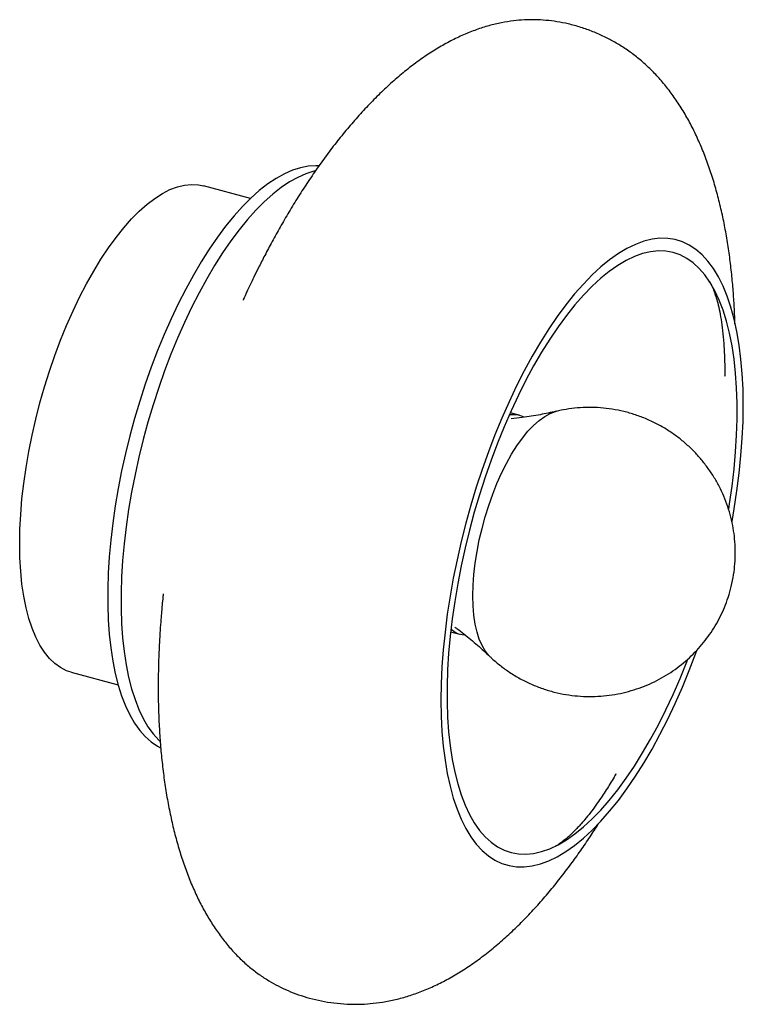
# Paper-space layout '_Trimétrica' of a CAD drawing. Header units: millimetres. Extents: x -199 to -55, y -169 to 26.
import ezdxf

# ---------------------------------------------------------------- set-up
doc = ezdxf.new("R2010")
doc.units = ezdxf.units.MM

psp = doc.layouts.new('_Trimétrica')

# ---------------------------------------------------------------- linework, layer by layer
at = {"color": 7, "linetype": 'Continuous', "lineweight": 25}
for p, q in [((-152.8, -9.58), (-162.11, -7.05)), ((-99.45, -52.58), (-101.27, -52.09)), ((-113.07, -95.51), (-111.25, -96.01)), ((-188.33, -103.55), (-179.02, -106.08))]:
    psp.add_line(p, q, dxfattribs=at)
at = {"color": 7, "linetype": 'Continuous', "lineweight": 25, "flags": 128}
for points in [[(-139.24, -3.1), (-139.84, -3.07), (-141.34, -3.16), (-142.88, -3.45), (-144.46, -3.95), (-146.06, -4.66), (-147.7, -5.57), (-149.35, -6.68), (-151.02, -7.98), (-152.69, -9.48), (-154.36, -11.16), (-156.04, -13.02), (-157.7, -15.06), (-159.34, -17.25), (-160.96, -19.61), (-162.55, -22.12), (-164.11, -24.76), (-165.63, -27.54), (-167.11, -30.44), (-168.53, -33.45), (-169.9, -36.56), (-171.21, -39.75), (-172.46, -43.03), (-173.64, -46.37), (-174.74, -49.76), (-175.76, -53.19), (-176.71, -56.66), (-177.57, -60.14), (-178.34, -63.62), (-179.02, -67.1), (-179.61, -70.55), (-180.1, -73.98), (-180.5, -77.35), (-180.8, -80.67), (-181, -83.92), (-181.1, -87.09), (-181.1, -90.17), (-181, -93.14), (-180.8, -96), (-180.5, -98.74), (-180.1, -101.34), (-179.61, -103.8), (-179.02, -106.11), (-178.34, -108.25), (-177.57, -110.23), (-176.71, -112.03), (-175.76, -113.65), (-174.74, -115.09), (-173.64, -116.33), (-172.46, -117.37), (-171.21, -118.22), (-170.61, -118.54)], [(-198.55, -78.08), (-198.5, -75.2), (-198.35, -72.23), (-198.1, -69.18), (-197.74, -66.08), (-197.29, -62.93), (-196.74, -59.74), (-196.1, -56.54), (-195.36, -53.33), (-194.54, -50.13), (-193.63, -46.95), (-192.65, -43.81), (-191.58, -40.72), (-190.45, -37.69), (-189.24, -34.74), (-187.98, -31.88), (-186.66, -29.12), (-185.29, -26.48), (-183.88, -23.96), (-182.43, -21.58), (-180.95, -19.35), (-179.44, -17.27), (-177.91, -15.36), (-176.38, -13.63), (-174.83, -12.07), (-173.29, -10.71), (-171.76, -9.54), (-170.24, -8.57), (-168.75, -7.81), (-167.28, -7.25), (-165.85, -6.91), (-164.45, -6.77), (-163.11, -6.85), (-162.11, -7.05)], [(-57.26, -73.64), (-56.83, -71.15), (-56.28, -67.58), (-55.83, -64.04), (-55.48, -60.56), (-55.22, -57.14), (-55.07, -53.8), (-55.02, -50.55), (-55.07, -47.4), (-55.22, -44.36), (-55.48, -41.43), (-55.83, -38.64), (-56.28, -35.98), (-56.83, -33.48), (-57.47, -31.13), (-58.21, -28.95), (-59.04, -26.93), (-59.95, -25.1), (-60.95, -23.45), (-62.04, -22), (-63.2, -20.73), (-64.43, -19.67), (-65.73, -18.81), (-67.1, -18.16), (-68.53, -17.72), (-70.01, -17.49), (-71.55, -17.46), (-73.13, -17.65), (-74.75, -18.05), (-76.41, -18.66), (-78.09, -19.48), (-79.8, -20.5), (-81.53, -21.72), (-83.26, -23.13), (-85.01, -24.74), (-86.75, -26.54), (-88.49, -28.51), (-90.22, -30.66), (-91.92, -32.98), (-93.61, -35.45), (-95.26, -38.07), (-96.89, -40.84), (-98.47, -43.74), (-100, -46.76), (-101.49, -49.89), (-102.92, -53.12), (-104.28, -56.44), (-105.59, -59.84), (-106.82, -63.31), (-107.98, -66.84), (-109.06, -70.41), (-110.06, -74.01), (-110.98, -77.63), (-111.81, -81.26), (-112.54, -84.88), (-113.19, -88.49), (-113.74, -92.06), (-114.19, -95.6), (-114.54, -99.08), (-114.79, -102.5), (-114.95, -105.84), (-115, -109.09), (-114.95, -112.24), (-114.79, -115.29), (-114.54, -118.21), (-114.19, -121), (-113.74, -123.66), (-113.19, -126.16), (-112.54, -128.51), (-111.81, -130.7), (-110.98, -132.71), (-110.06, -134.54), (-109.06, -136.19), (-107.98, -137.65), (-106.82, -138.91), (-105.59, -139.97), (-104.28, -140.83), (-102.92, -141.48), (-101.49, -141.92), (-100, -142.16), (-98.47, -142.18), (-96.89, -141.99), (-95.26, -141.59), (-93.61, -140.98), (-91.92, -140.17), (-90.22, -139.15), (-88.49, -137.93), (-86.75, -136.51), (-85.01, -134.9), (-85.01, -134.9)], [(-57.91, -71.15), (-57.75, -70.14), (-57.25, -66.66), (-56.85, -63.23), (-56.55, -59.85), (-56.35, -56.54), (-56.25, -53.32), (-56.25, -50.18), (-56.35, -47.16), (-56.55, -44.24), (-56.85, -41.45), (-57.25, -38.8), (-57.75, -36.29), (-58.34, -33.93), (-59.03, -31.74), (-59.81, -29.71), (-60.68, -27.86), (-61.63, -26.19), (-62.66, -24.72), (-63.78, -23.43), (-64.97, -22.34), (-66.22, -21.46), (-67.55, -20.77), (-68.93, -20.3), (-70.38, -20.04), (-71.87, -19.98), (-73.41, -20.14), (-74.99, -20.5), (-76.6, -21.08), (-78.25, -21.86), (-79.92, -22.84), (-81.61, -24.02), (-83.3, -25.4), (-85.01, -26.97), (-86.71, -28.73), (-88.41, -30.67), (-90.1, -32.77), (-91.77, -35.05), (-93.41, -37.48), (-95.03, -40.06), (-96.61, -42.78), (-98.15, -45.63), (-99.64, -48.6), (-101.08, -51.68), (-102.47, -54.86), (-103.79, -58.12), (-105.05, -61.46), (-106.24, -64.87), (-107.35, -68.33), (-108.39, -71.83), (-109.34, -75.36), (-110.21, -78.9), (-110.98, -82.45), (-111.67, -85.98), (-112.27, -89.5), (-112.76, -92.98), (-113.16, -96.42), (-113.47, -99.79), (-113.67, -103.1), (-113.77, -106.33), (-113.77, -109.46), (-113.67, -112.49), (-113.47, -115.4), (-113.16, -118.19), (-112.76, -120.84), (-112.27, -123.35), (-111.67, -125.71), (-110.98, -127.9), (-110.21, -129.93), (-109.34, -131.78), (-108.39, -133.45), (-107.35, -134.93), (-106.24, -136.21), (-105.05, -137.3), (-103.79, -138.19), (-102.47, -138.87), (-101.08, -139.34), (-99.64, -139.61), (-98.15, -139.66), (-96.61, -139.51), (-95.03, -139.14), (-93.41, -138.57), (-91.77, -137.79), (-90.1, -136.8), (-88.41, -135.62), (-86.71, -134.24), (-85.01, -132.67), (-85.01, -132.67)], [(-188.33, -103.55), (-189.24, -103.25), (-190.45, -102.64), (-191.58, -101.83), (-192.65, -100.82), (-193.63, -99.6), (-194.54, -98.19), (-195.36, -96.6), (-196.1, -94.82), (-196.74, -92.87), (-197.29, -90.76), (-197.74, -88.49), (-198.1, -86.08), (-198.35, -83.53), (-198.5, -80.86), (-198.55, -78.08)], [(-85.01, -134.9), (-83.26, -133.11), (-81.53, -131.13), (-79.8, -128.98), (-78.09, -126.67), (-76.41, -124.19), (-74.75, -121.57), (-73.13, -118.8), (-71.55, -115.91), (-70.01, -112.89), (-68.53, -109.76), (-67.1, -106.52), (-65.73, -103.2), (-64.43, -99.8), (-64.23, -99.25)], [(-85.01, -132.67), (-83.3, -130.91), (-81.61, -128.98), (-79.92, -126.87), (-78.25, -124.59), (-76.6, -122.16), (-74.99, -119.58), (-73.41, -116.86), (-71.87, -114.01), (-70.38, -111.04), (-68.93, -107.96), (-67.55, -104.79), (-66.22, -101.52), (-66, -100.94)]]:
    psp.add_lwpolyline(points, dxfattribs=at)
at = {"color": 8, "linetype": 'Continuous', "lineweight": 25, "flags": 128}
for points in [[(-139.91, -4.1), (-140.22, -4.17), (-141.8, -4.68), (-143.41, -5.38), (-145.04, -6.29), (-146.7, -7.4), (-148.36, -8.71), (-150.04, -10.2), (-151.71, -11.88), (-153.38, -13.74), (-155.04, -15.78), (-156.69, -17.98), (-158.31, -20.33), (-159.9, -22.84), (-161.46, -25.48), (-162.98, -28.26), (-164.46, -31.16), (-165.88, -34.17), (-167.25, -37.28), (-168.56, -40.47), (-169.81, -43.75), (-170.98, -47.09), (-172.08, -50.48), (-173.11, -53.92), (-174.05, -57.38), (-174.91, -60.86), (-175.68, -64.34), (-176.37, -67.82), (-176.95, -71.28), (-177.45, -74.7), (-177.84, -78.07), (-178.14, -81.39), (-178.34, -84.64), (-178.44, -87.81), (-178.44, -90.89), (-178.34, -93.86), (-178.14, -96.72), (-177.84, -99.46), (-177.45, -102.06), (-176.95, -104.52), (-176.37, -106.83), (-175.68, -108.97), (-174.91, -110.95), (-174.05, -112.75), (-173.11, -114.37), (-172.08, -115.81), (-170.98, -117.05), (-170.72, -117.3)], [(-108.66, -88.4), (-108.6, -86.31), (-108.45, -84.14), (-108.2, -81.91), (-107.84, -79.63), (-107.39, -77.32), (-106.85, -75.01), (-106.23, -72.72), (-105.52, -70.46), (-104.73, -68.25), (-103.88, -66.11), (-102.96, -64.06), (-101.99, -62.12), (-100.97, -60.31), (-99.92, -58.63), (-98.84, -57.11), (-97.74, -55.75), (-96.63, -54.58), (-95.52, -53.59), (-94.42, -52.79), (-93.34, -52.21), (-92.28, -51.83), (-92.13, -51.79)], [(-105.34, -100.39), (-105.52, -100.22), (-106.23, -99.34), (-106.85, -98.27), (-107.39, -97.02), (-107.84, -95.59), (-108.2, -94), (-108.45, -92.26), (-108.6, -90.39), (-108.66, -88.4)]]:
    psp.add_lwpolyline(points, dxfattribs=at)
at = {"color": 7, "linetype": 'Continuous', "lineweight": 25}
for centre, radius, start, end in [((-100.47, -56.36), 3.9, 62.2129, 105.1663), ((-110.22, -92.25), 3.89, 224.3363, 267.0628)]:
    psp.add_arc(centre, radius, start, end, dxfattribs=at)
for points, knots in [([(-56.67, -34.4), (-56.68, -34.39), (-56.7, -33.39), (-56.79, -31.35), (-56.99, -28.22), (-57.27, -24.94), (-57.66, -21.6), (-58.14, -18.23), (-58.73, -14.88), (-59.44, -11.57), (-60.25, -8.34), (-61.17, -5.2), (-62.21, -2.15), (-63.37, 0.77), (-64.63, 3.57), (-66.01, 6.23), (-67.5, 8.74), (-69.1, 11.08), (-70.8, 13.27), (-72.59, 15.27), (-74.48, 17.1), (-76.44, 18.75), (-78.42, 20.18), (-80.47, 21.45), (-82.59, 22.57), (-84.85, 23.57), (-87.26, 24.43), (-89.66, 25.08), (-91.98, 25.53), (-94.17, 25.8), (-96.34, 25.92), (-98.5, 25.89), (-100.7, 25.7), (-103.03, 25.33), (-105.49, 24.74), (-108, 23.94), (-110.53, 22.93), (-113.07, 21.71), (-115.61, 20.29), (-118.14, 18.67), (-120.65, 16.86), (-123.14, 14.87), (-125.59, 12.71), (-128.01, 10.38), (-130.38, 7.91), (-132.7, 5.3), (-134.96, 2.58), (-137.16, -0.25), (-139.28, -3.17), (-141.32, -6.15), (-143.28, -9.17), (-145.13, -12.19), (-146.86, -15.16), (-148.46, -18.04), (-149.89, -20.75), (-151.09, -23.11), (-152.05, -25.05), (-152.77, -26.55), (-153.3, -27.68), (-153.69, -28.51), (-153.96, -29.09), (-154.14, -29.48), (-154.24, -29.7), (-154.24, -29.71), (-154.24, -29.71)], [0, 0, 0, 0, 0.000115, 0.014997, 0.031299, 0.048665, 0.066794, 0.085461, 0.104506, 0.123816, 0.143305, 0.16291, 0.182574, 0.202245, 0.22187, 0.241379, 0.260714, 0.279816, 0.29862, 0.317063, 0.335083, 0.352627, 0.369553, 0.384875, 0.400136, 0.415917, 0.43228, 0.44898, 0.463865, 0.478675, 0.493555, 0.508736, 0.524597, 0.542231, 0.561016, 0.580208, 0.599751, 0.619587, 0.639655, 0.6599, 0.680264, 0.700698, 0.721152, 0.741582, 0.761936, 0.78217, 0.802239, 0.822096, 0.841685, 0.860935, 0.879756, 0.898024, 0.915566, 0.932141, 0.947417, 0.960971, 0.971118, 0.979118, 0.985165, 0.989635, 0.992962, 0.99558, 0.998091, 1, 1, 1, 1]), ([(-61.83, -25.89), (-61.8, -25.93), (-61.74, -26), (-61.38, -26.63), (-60.91, -27.71), (-60.51, -28.85), (-60.19, -29.92), (-59.81, -31.47), (-59.41, -33.56), (-59.11, -35.8), (-58.89, -38.11), (-58.74, -40.73), (-58.7, -42.66), (-58.7, -44.04), (-58.7, -44.53), (-58.7, -44.91), (-58.7, -44.82), (-58.69, -44.78)], [0, 0, 0, 0, 0.075449, 0.144737, 0.208241, 0.26476, 0.348052, 0.443265, 0.53088, 0.623133, 0.720116, 0.801248, 0.8893, 0.930458, 0.953637, 0.978534, 1, 1, 1, 1]), ([(-105.35, -100.36), (-105.2, -100.51), (-104.52, -101.19), (-103.2, -102.27), (-101.33, -103.63), (-99.28, -104.86), (-97.08, -105.95), (-94.82, -106.83), (-92.53, -107.52), (-90.21, -108.01), (-87.89, -108.3), (-85.58, -108.41), (-83.29, -108.33), (-81.04, -108.08), (-78.84, -107.66), (-76.7, -107.08), (-74.64, -106.34), (-72.65, -105.46), (-70.76, -104.45), (-68.97, -103.31), (-67.29, -102.06), (-65.71, -100.7), (-64.25, -99.25), (-62.91, -97.7), (-61.69, -96.08), (-60.59, -94.37), (-59.6, -92.58), (-58.73, -90.69), (-57.98, -88.67), (-57.36, -86.5), (-56.92, -84.27), (-56.66, -82.02), (-56.58, -79.84), (-56.66, -77.66), (-56.91, -75.49), (-57.33, -73.34), (-57.91, -71.22), (-58.65, -69.15), (-59.55, -67.13), (-60.61, -65.18), (-61.81, -63.32), (-63.16, -61.55), (-64.64, -59.88), (-66.25, -58.33), (-67.98, -56.91), (-69.88, -55.58), (-71.93, -54.37), (-74.14, -53.32), (-76.4, -52.46), (-78.7, -51.8), (-81.02, -51.34), (-83.34, -51.07), (-85.65, -50.99), (-87.93, -51.1), (-90.11, -51.35), (-91.5, -51.66), (-92.16, -51.8)], [0, 0, 0, 0, 0.005406, 0.024172, 0.04296, 0.063744, 0.084318, 0.104634, 0.124708, 0.144551, 0.164173, 0.183582, 0.202784, 0.221781, 0.240578, 0.259175, 0.277575, 0.295776, 0.313781, 0.331592, 0.349212, 0.36665, 0.383921, 0.401051, 0.418086, 0.435097, 0.452203, 0.469582, 0.487498, 0.506304, 0.526394, 0.544823, 0.563169, 0.581469, 0.599776, 0.618125, 0.636534, 0.655006, 0.673541, 0.692131, 0.710769, 0.72945, 0.748165, 0.766911, 0.785681, 0.804471, 0.825218, 0.845753, 0.866034, 0.886073, 0.905884, 0.925475, 0.944853, 0.964025, 0.982993, 1, 1, 1, 1]), ([(-92.16, -51.79), (-93.2, -52.02), (-95.4, -52.51), (-98.38, -53), (-100.33, -53.21), (-101.06, -53.28)], [0, 0, 0, 0, 0.360111, 0.761174, 1, 1, 1, 1]), ([(-170.08, -87.98), (-170.08, -87.99), (-170.08, -88.02), (-170.11, -88.3), (-170.16, -88.76), (-170.23, -89.43), (-170.31, -90.36), (-170.43, -91.62), (-170.56, -93.27), (-170.71, -95.35), (-170.86, -97.85), (-170.99, -100.73), (-171.07, -103.91), (-171.09, -107.29), (-171.04, -110.79), (-170.89, -114.34), (-170.66, -117.91), (-170.32, -121.45), (-169.89, -124.95), (-169.35, -128.38), (-168.71, -131.73), (-167.97, -135), (-167.12, -138.16), (-166.16, -141.2), (-165.1, -144.12), (-163.93, -146.91), (-162.66, -149.56), (-161.29, -152.06), (-159.81, -154.4), (-158.24, -156.57), (-156.58, -158.58), (-154.82, -160.41), (-152.98, -162.07), (-151.12, -163.5), (-149.22, -164.75), (-147.31, -165.82), (-145.34, -166.75), (-143.25, -167.56), (-141.03, -168.25), (-138.68, -168.81), (-136.19, -169.21), (-133.7, -169.42), (-131.29, -169.45), (-128.93, -169.32), (-126.51, -169.02), (-123.96, -168.52), (-121.37, -167.8), (-118.74, -166.87), (-116.1, -165.73), (-113.45, -164.38), (-110.82, -162.82), (-108.21, -161.06), (-105.62, -159.12), (-103.08, -157), (-100.59, -154.73), (-98.16, -152.32), (-95.8, -149.79), (-93.53, -147.16), (-91.34, -144.46), (-89.25, -141.72), (-87.28, -138.98), (-85.45, -136.28), (-84.23, -134.41), (-83.63, -133.43), (-83.57, -133.35)], [0, 0, 0, 0, 0.002261, 0.004749, 0.007541, 0.01099, 0.015545, 0.021626, 0.029608, 0.039753, 0.052116, 0.066497, 0.082511, 0.099722, 0.117766, 0.136375, 0.155374, 0.174645, 0.194109, 0.21371, 0.233406, 0.253163, 0.272951, 0.292742, 0.312506, 0.332207, 0.351809, 0.371279, 0.39058, 0.409671, 0.42851, 0.447054, 0.46526, 0.483046, 0.499365, 0.514292, 0.529038, 0.543803, 0.558795, 0.574226, 0.590278, 0.606965, 0.62217, 0.637276, 0.654252, 0.67207, 0.690593, 0.709638, 0.729131, 0.748988, 0.769118, 0.78943, 0.809834, 0.830246, 0.850575, 0.870731, 0.890637, 0.910206, 0.929342, 0.947922, 0.96579, 0.98274, 0.998505, 1, 1, 1, 1]), ([(-112.27, -94.58), (-112.12, -94.69), (-111.01, -95.48), (-109.08, -97.06), (-106.92, -98.89), (-105.75, -100.03), (-105.38, -100.39)], [0, 0, 0, 0, 0.058543, 0.444057, 0.823874, 1, 1, 1, 1]), ([(-80.5, -124.15), (-80.49, -124.13), (-80.37, -123.93), (-80.28, -123.75), (-80.27, -123.73), (-80.35, -123.87), (-80.81, -124.66), (-81.42, -125.66), (-82.16, -126.85), (-83.06, -128.22), (-84.07, -129.69), (-85.07, -131.05), (-86.13, -132.4), (-87.13, -133.57), (-87.87, -134.39), (-88.49, -135.03), (-89.04, -135.58), (-89.65, -136.15), (-90.41, -136.8), (-91.32, -137.49), (-92, -137.92), (-92.21, -138.01), (-92.31, -138.07)], [0, 0, 0, 0, 0.0030307, 0.0323079, 0.0444269, 0.0555087, 0.0772261, 0.1314283, 0.1885047, 0.243232, 0.3039763, 0.3783223, 0.4509602, 0.5155307, 0.5677541, 0.616827, 0.6632346, 0.7131157, 0.7704747, 0.8358146, 0.9121807, 1, 1, 1, 1])]:
    psp.add_open_spline(points, degree=3, knots=knots, dxfattribs=at)

doc.saveas('drawing.dxf')
